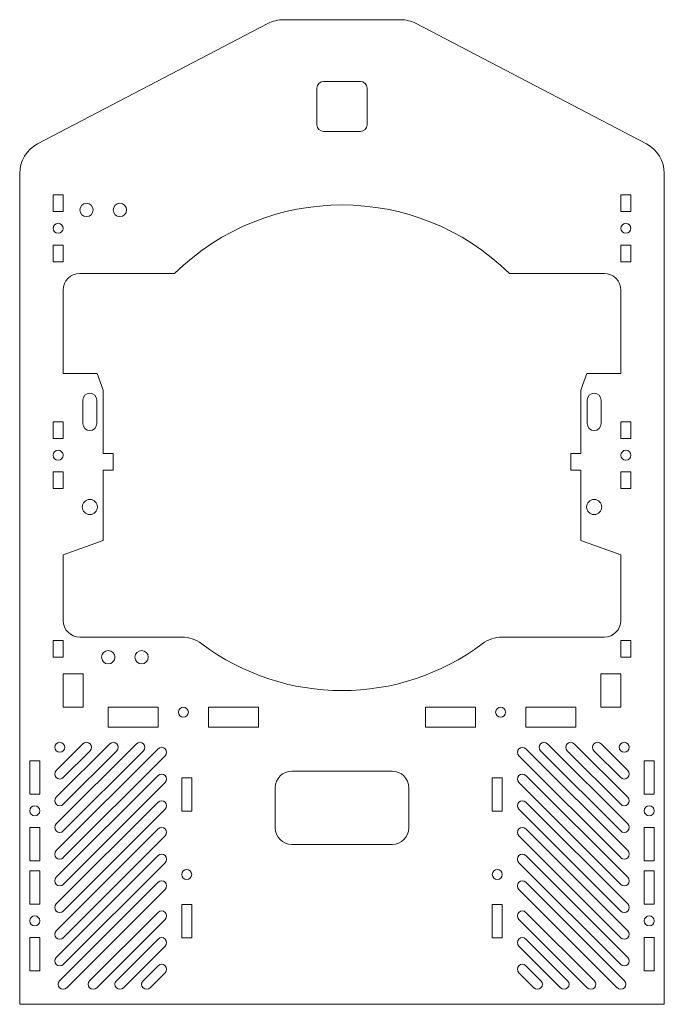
# Model space of a CAD drawing. Header units: millimetres. Extents: x -97 to 97, y -3 to 292.
import ezdxf

# ---------------------------------------------------------------- set-up
doc = ezdxf.new("R2010")
doc.units = ezdxf.units.MM

msp = doc.modelspace()

# ---------------------------------------------------------------- linework, layer by layer
at = {"color": 7, "linetype": 'Continuous', "lineweight": 15}
for p, q in [((17.54, 292.11), (-17.54, 292.11)), ((-22.18, 290.98), (-91.13, 254.92)), ((91.13, 254.92), (22.18, 290.98)), ((-7.5, 271.61), (-7.5, 260.61)), ((5.5, 273.61), (-5.5, 273.61)), ((7.5, 260.61), (7.5, 271.61)), ((-5.5, 258.61), (5.5, 258.61)), ((-96.5, 246.06), (-96.5, -2.89)), ((96.5, -2.89), (96.5, 246.06)), ((-86.5, 239.61), (-86.5, 234.61)), ((-83.5, 239.61), (-86.5, 239.61)), ((-83.5, 234.61), (-83.5, 239.61)), ((83.5, 239.61), (83.5, 234.61)), ((86.5, 239.61), (83.5, 239.61)), ((86.5, 234.61), (86.5, 239.61)), ((-86.5, 234.61), (-83.5, 234.61)), ((83.5, 234.61), (86.5, 234.61)), ((-86.5, 224.61), (-86.5, 219.61)), ((-83.5, 224.61), (-86.5, 224.61)), ((-83.5, 219.61), (-83.5, 224.61)), ((83.5, 224.61), (83.5, 219.61)), ((86.5, 224.61), (83.5, 224.61)), ((86.5, 219.61), (86.5, 224.61)), ((-86.5, 219.61), (-83.5, 219.61)), ((83.5, 219.61), (86.5, 219.61)), ((-50.11, 216.11), (-78.5, 216.11)), ((78.5, 216.11), (50.11, 216.11)), ((-83.5, 211.11), (-83.5, 186.11)), ((83.5, 186.11), (83.5, 211.11)), ((-83.5, 186.11), (-73.32, 186.11)), ((-73.32, 186.11), (-71.5, 181.11)), ((71.5, 181.11), (73.32, 186.11)), ((73.32, 186.11), (83.5, 186.11)), ((-71.5, 162.11), (-71.5, 181.11)), ((71.5, 181.11), (71.5, 162.11)), ((-77.6, 178.11), (-77.6, 171.11)), ((-73.4, 171.11), (-73.4, 178.11)), ((73.4, 178.11), (73.4, 171.11)), ((77.6, 171.11), (77.6, 178.11)), ((-86.5, 171.61), (-86.5, 166.61)), ((-83.5, 171.61), (-86.5, 171.61)), ((-83.5, 166.61), (-83.5, 171.61)), ((83.5, 171.61), (83.5, 166.61)), ((86.5, 171.61), (83.5, 171.61)), ((86.5, 166.61), (86.5, 171.61)), ((-86.5, 166.61), (-83.5, 166.61)), ((83.5, 166.61), (86.5, 166.61)), ((-68.5, 162.11), (-71.5, 162.11)), ((-68.5, 157.11), (-68.5, 162.11)), ((71.5, 162.11), (68.5, 162.11)), ((68.5, 162.11), (68.5, 157.11)), ((-86.5, 156.61), (-86.5, 151.61)), ((-83.5, 156.61), (-86.5, 156.61)), ((-83.5, 151.61), (-83.5, 156.61)), ((-71.5, 136.11), (-71.5, 157.11)), ((-71.5, 157.11), (-68.5, 157.11)), ((68.5, 157.11), (71.5, 157.11)), ((71.5, 157.11), (71.5, 136.11)), ((83.5, 156.61), (83.5, 151.61)), ((86.5, 156.61), (83.5, 156.61)), ((86.5, 151.61), (86.5, 156.61)), ((-86.5, 151.61), (-83.5, 151.61)), ((83.5, 151.61), (86.5, 151.61)), ((-71.5, 136.11), (-83.5, 131.75)), ((83.5, 131.75), (71.5, 136.11)), ((-83.5, 131.75), (-83.5, 112.11)), ((83.5, 112.11), (83.5, 131.75)), ((-48, 107.11), (-78.5, 107.11)), ((78.5, 107.11), (48, 107.11)), ((-86.5, 106.11), (-86.5, 101.11)), ((-83.5, 106.11), (-86.5, 106.11)), ((-83.5, 101.11), (-83.5, 106.11)), ((83.5, 106.11), (83.5, 101.11)), ((86.5, 106.11), (83.5, 106.11)), ((86.5, 101.11), (86.5, 106.11)), ((-86.5, 101.11), (-83.5, 101.11)), ((83.5, 101.11), (86.5, 101.11)), ((-83.5, 96.11), (-83.5, 86.11)), ((-77.5, 96.11), (-83.5, 96.11)), ((-77.5, 86.11), (-77.5, 96.11)), ((77.5, 96.11), (77.5, 86.11)), ((83.5, 96.11), (77.5, 96.11)), ((83.5, 86.11), (83.5, 96.11)), ((-83.5, 86.11), (-77.5, 86.11)), ((-70, 86.11), (-70, 80.11)), ((-55, 86.11), (-70, 86.11)), ((-55, 80.11), (-55, 86.11)), ((-40, 86.11), (-40, 80.11)), ((-25, 86.11), (-40, 86.11)), ((-25, 80.11), (-25, 86.11)), ((25, 86.11), (25, 80.11)), ((40, 86.11), (25, 86.11)), ((40, 80.11), (40, 86.11)), ((55, 86.11), (55, 80.11)), ((70, 86.11), (55, 86.11)), ((70, 80.11), (70, 86.11)), ((77.5, 86.11), (83.5, 86.11)), ((-70, 80.11), (-55, 80.11)), ((-40, 80.11), (-25, 80.11)), ((25, 80.11), (40, 80.11)), ((55, 80.11), (70, 80.11)), ((-61.56, 75.17), (-85.56, 51.17)), ((-69.56, 75.17), (-85.56, 59.17)), ((-77.56, 75.17), (-85.56, 67.17)), ((85.56, 51.17), (61.56, 75.17)), ((85.56, 59.17), (69.56, 75.17)), ((85.56, 67.17), (77.56, 75.17)), ((-55.06, 73.67), (-85.56, 43.17)), ((-83.44, 49.05), (-59.44, 73.05)), ((-83.44, 57.05), (-67.44, 73.05)), ((-83.44, 65.05), (-75.44, 73.05)), ((-83.44, 41.05), (-52.94, 71.55)), ((52.94, 71.55), (83.44, 41.05)), ((85.56, 43.17), (55.06, 73.67)), ((59.44, 73.05), (83.44, 49.05)), ((67.44, 73.05), (83.44, 57.05)), ((75.44, 73.05), (83.44, 65.05)), ((-93.5, 70.11), (-93.5, 60.11)), ((-90.5, 70.11), (-93.5, 70.11)), ((-90.5, 60.11), (-90.5, 70.11)), ((90.5, 70.11), (90.5, 60.11)), ((93.5, 70.11), (90.5, 70.11)), ((93.5, 60.11), (93.5, 70.11)), ((-55.06, 65.67), (-85.56, 35.17)), ((-48, 65), (-48, 55)), ((-45, 65), (-48, 65)), ((-45, 55), (-45, 65)), ((15, 67), (-15, 67)), ((45, 65), (45, 55)), ((48, 65), (45, 65)), ((48, 55), (48, 65)), ((85.56, 35.17), (55.06, 65.67)), ((-83.44, 33.05), (-52.94, 63.55)), ((-20, 62), (-20, 50)), ((20, 50), (20, 62)), ((52.94, 63.55), (83.44, 33.05)), ((-93.5, 60.11), (-90.5, 60.11)), ((90.5, 60.11), (93.5, 60.11)), ((-55.06, 57.67), (-85.56, 27.17)), ((85.56, 27.17), (55.06, 57.67)), ((-83.44, 25.05), (-52.94, 55.55)), ((-48, 55), (-45, 55)), ((45, 55), (48, 55)), ((52.94, 55.55), (83.44, 25.05)), ((-93.5, 50.11), (-93.5, 40.11)), ((-90.5, 50.11), (-93.5, 50.11)), ((-90.5, 40.11), (-90.5, 50.11)), ((-55.06, 49.67), (-85.56, 19.17)), ((-83.44, 17.05), (-52.94, 47.55)), ((52.94, 47.55), (83.44, 17.05)), ((85.56, 19.17), (55.06, 49.67)), ((90.5, 50.11), (90.5, 40.11)), ((93.5, 50.11), (90.5, 50.11)), ((93.5, 40.11), (93.5, 50.11)), ((-15, 45), (15, 45)), ((-55.06, 41.67), (-85.56, 11.17)), ((85.56, 11.17), (55.06, 41.67)), ((-93.5, 40.11), (-90.5, 40.11)), ((-83.44, 9.05), (-52.94, 39.55)), ((52.94, 39.55), (83.44, 9.05)), ((90.5, 40.11), (93.5, 40.11)), ((-93.5, 37.11), (-93.5, 27.11)), ((-90.5, 37.11), (-93.5, 37.11)), ((-90.5, 27.11), (-90.5, 37.11)), ((90.5, 37.11), (90.5, 27.11)), ((93.5, 37.11), (90.5, 37.11)), ((93.5, 27.11), (93.5, 37.11)), ((-55.06, 33.67), (-84.56, 4.18)), ((84.56, 4.18), (55.06, 33.67)), ((-82.43, 2.05), (-52.94, 31.55)), ((52.94, 31.55), (82.43, 2.05)), ((-93.5, 27.11), (-90.5, 27.11)), ((-48, 27), (-48, 17)), ((-45, 27), (-48, 27)), ((-45, 17), (-45, 27)), ((45, 27), (45, 17)), ((48, 27), (45, 27)), ((48, 17), (48, 27)), ((90.5, 27.11), (93.5, 27.11)), ((-55.06, 24.67), (-75.56, 4.18)), ((75.56, 4.18), (55.06, 24.67)), ((-73.43, 2.05), (-52.94, 22.55)), ((52.94, 22.55), (73.43, 2.05)), ((-93.5, 17.11), (-93.5, 7.11)), ((-90.5, 17.11), (-93.5, 17.11)), ((-90.5, 7.11), (-90.5, 17.11)), ((-55.06, 16.67), (-67.56, 4.18)), ((-48, 17), (-45, 17)), ((45, 17), (48, 17)), ((67.56, 4.18), (55.06, 16.67)), ((90.5, 17.11), (90.5, 7.11)), ((93.5, 17.11), (90.5, 17.11)), ((93.5, 7.11), (93.5, 17.11)), ((-65.43, 2.05), (-52.94, 14.55)), ((52.94, 14.55), (65.43, 2.05)), ((-93.5, 7.11), (-90.5, 7.11)), ((-55.06, 8.67), (-59.56, 4.18)), ((-57.43, 2.05), (-52.94, 6.55)), ((52.94, 6.55), (57.43, 2.05)), ((59.56, 4.18), (55.06, 8.67)), ((90.5, 7.11), (93.5, 7.11)), ((96.5, -2.89), (-96.5, -2.89))]:
    msp.add_line(p, q, dxfattribs=at)
for centre, radius in [((-76.5, 235.11), 2), ((-66.5, 235.11), 2), ((-85, 229.61), 1.5), ((85, 229.61), 1.5), ((-85, 161.61), 1.5), ((85, 161.61), 1.5), ((-75.5, 146.11), 2.25), ((75.5, 146.11), 2.25), ((-70, 101.11), 2), ((-60, 101.11), 2), ((-47.5, 84.61), 1.5), ((47.5, 84.61), 1.5), ((-84.5, 74.11), 1.5), ((84.5, 74.11), 1.5), ((-92, 55.11), 1.5), ((92, 55.11), 1.5), ((-46.5, 36), 1.5), ((46.5, 36), 1.5), ((-92, 22.11), 1.5), ((92, 22.11), 1.5)]:
    msp.add_circle(centre, radius, dxfattribs=at)
for centre, radius, start, end in [((-17.54, 282.11), 10, 90, 117.604), ((17.54, 282.11), 10, 62.396, 90), ((-5.5, 271.61), 2, 90, 180), ((5.5, 271.61), 2, 0, 90), ((-5.5, 260.61), 2, 180, 270), ((5.5, 260.61), 2, 270, 0), ((-86.5, 246.06), 10, 117.604, 180), ((86.5, 246.06), 10, 0, 62.396), ((0, 165.11), 71.5, 45.503, 134.497), ((-78.5, 211.11), 5, 90, 180), ((78.5, 211.11), 5, 0, 90), ((-75.5, 178.11), 2.1, 0, 180), ((75.5, 178.11), 2.1, 0, 180), ((-75.5, 171.11), 2.1, 180, 0), ((75.5, 171.11), 2.1, 180, 0), ((-78.5, 112.11), 5, 180, 270), ((78.5, 112.11), 5, 270, 0), ((-48, 97.11), 10, 53.1301, 90), ((48, 97.11), 10, 90, 126.8699), ((0, 161.11), 70, 233.1301, 306.8699), ((-76.5, 74.11), 1.5, 315, 135), ((-68.5, 74.11), 1.5, 315, 135), ((-60.5, 74.11), 1.5, 315, 135), ((-54, 72.61), 1.5, 315, 135), ((54, 72.61), 1.5, 45, 225), ((60.5, 74.11), 1.5, 45, 225), ((68.5, 74.11), 1.5, 45, 225), ((76.5, 74.11), 1.5, 45, 225), ((-84.5, 66.11), 1.5, 135, 315), ((-54, 64.61), 1.5, 315, 135), ((-15, 62), 5, 90, 180), ((15, 62), 5, 0, 90), ((54, 64.61), 1.5, 45, 225), ((84.5, 66.11), 1.5, 225, 45), ((-84.5, 58.11), 1.5, 135, 315), ((84.5, 58.11), 1.5, 225, 45), ((-54, 56.61), 1.5, 315, 135), ((54, 56.61), 1.5, 45, 225), ((-84.5, 50.11), 1.5, 135, 315), ((84.5, 50.11), 1.5, 225, 45), ((-54, 48.61), 1.5, 315, 135), ((-15, 50), 5, 180, 270), ((15, 50), 5, 270, 0), ((54, 48.61), 1.5, 45, 225), ((-84.5, 42.11), 1.5, 135, 315), ((-54, 40.61), 1.5, 315, 135), ((54, 40.61), 1.5, 45, 225), ((84.5, 42.11), 1.5, 225, 45), ((-84.5, 34.11), 1.5, 135, 315), ((-54, 32.61), 1.5, 315, 135), ((54, 32.61), 1.5, 45, 225), ((84.5, 34.11), 1.5, 225, 45), ((-84.5, 26.11), 1.5, 135, 315), ((84.5, 26.11), 1.5, 225, 45), ((-54, 23.61), 1.5, 315, 135), ((54, 23.61), 1.5, 45, 225), ((-84.5, 18.11), 1.5, 135, 315), ((84.5, 18.11), 1.5, 225, 45), ((-54, 15.61), 1.5, 315, 135), ((54, 15.61), 1.5, 45, 225), ((-84.5, 10.11), 1.5, 135, 315), ((-54, 7.61), 1.5, 315, 135), ((54, 7.61), 1.5, 45, 225), ((84.5, 10.11), 1.5, 225, 45), ((-83.5, 3.11), 1.5, 135, 315), ((-74.5, 3.11), 1.5, 135, 315), ((-66.5, 3.11), 1.5, 135, 315), ((-58.5, 3.11), 1.5, 135, 315), ((58.5, 3.11), 1.5, 225, 45), ((66.5, 3.11), 1.5, 225, 45), ((74.5, 3.11), 1.5, 225, 45), ((83.5, 3.11), 1.5, 225, 45)]:
    msp.add_arc(centre, radius, start, end, dxfattribs=at)

doc.saveas('drawing.dxf')
